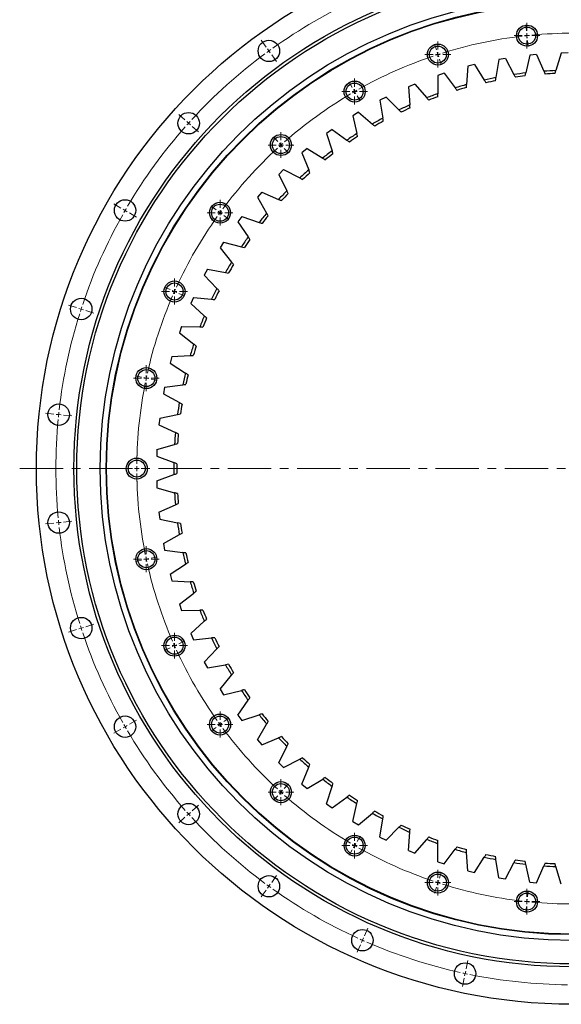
# Model space of a CAD drawing. Header units: millimetres. Extents: x -83 to 5272, y 4613 to 9294.
# Tile 4 of 10: x 581 to 1136, y 7554 to 8565. Entities that reach past the tile are written whole.
import ezdxf

# ---------------------------------------------------------------- set-up
doc = ezdxf.new("R2010")
doc.units = ezdxf.units.MM
doc.header["$LTSCALE"] = 20
doc.linetypes.add('CENTER', pattern=[10.16, 6.35, -1.27, 1.27, -1.27])

# ---------------------------------------------------------------- blocks, each defined once
blk = doc.blocks.new('SW_CENTERMARKSYMBOL_4')
at = {"color": 0, "linetype": 'Continuous', "lineweight": 18}
for p, q in [((0, 5), (0, 13.25)), ((-5, 0), (-13.25, 0)), ((0, 0), (-2.5, 0)), ((0, 0), (0, 2.5)), ((0, 0), (0, -2.5)), ((0, 0), (2.5, 0)), ((5, 0), (13.25, 0)), ((0, -5), (0, -13.25))]:
    blk.add_line(p, q, dxfattribs=at)
blk = doc.blocks.new('SW_CENTERMARKSYMBOL_5')
at = {"color": 0, "linetype": 'Continuous', "lineweight": 18}
for p, q in [((0, 5), (0, 13.25)), ((-5, 0), (-13.25, 0)), ((0, 0), (-2.5, 0)), ((0, 0), (0, 2.5)), ((0, 0), (0, -2.5)), ((0, 0), (2.5, 0)), ((5, 0), (13.25, 0)), ((0, -5), (0, -13.25))]:
    blk.add_line(p, q, dxfattribs=at)
blk = doc.blocks.new('SW_CENTERMARKSYMBOL_6')
at = {"color": 0, "linetype": 'Continuous', "lineweight": 18}
for p, q in [((0, 5), (0, 13.25)), ((-5, 0), (-13.25, 0)), ((0, 0), (-2.5, 0)), ((0, 0), (0, 2.5)), ((0, 0), (0, -2.5)), ((0, 0), (2.5, 0)), ((5, 0), (13.25, 0)), ((0, -5), (0, -13.25))]:
    blk.add_line(p, q, dxfattribs=at)
blk = doc.blocks.new('SW_CENTERMARKSYMBOL_7')
at = {"color": 0, "linetype": 'Continuous', "lineweight": 18}
for p, q in [((0, 5), (0, 13.25)), ((-5, 0), (-13.25, 0)), ((0, 0), (-2.5, 0)), ((0, 0), (0, 2.5)), ((0, 0), (0, -2.5)), ((0, 0), (2.5, 0)), ((5, 0), (13.25, 0)), ((0, -5), (0, -13.25))]:
    blk.add_line(p, q, dxfattribs=at)
blk = doc.blocks.new('SW_CENTERMARKSYMBOL_8')
at = {"color": 0, "linetype": 'Continuous', "lineweight": 18}
for p, q in [((0, 5), (0, 13.25)), ((-5, 0), (-13.25, 0)), ((0, 0), (-2.5, 0)), ((0, 0), (0, 2.5)), ((0, 0), (0, -2.5)), ((0, 0), (2.5, 0)), ((5, 0), (13.25, 0)), ((0, -5), (0, -13.25))]:
    blk.add_line(p, q, dxfattribs=at)
blk = doc.blocks.new('SW_CENTERMARKSYMBOL_9')
at = {"color": 0, "linetype": 'Continuous', "lineweight": 18}
for p, q in [((0, 5), (0, 13.25)), ((-5, 0), (-13.25, 0)), ((0, 0), (-2.5, 0)), ((0, 0), (0, 2.5)), ((0, 0), (0, -2.5)), ((0, 0), (2.5, 0)), ((5, 0), (13.25, 0)), ((0, -5), (0, -13.25))]:
    blk.add_line(p, q, dxfattribs=at)
blk = doc.blocks.new('SW_CENTERMARKSYMBOL_10')
at = {"color": 0, "linetype": 'Continuous', "lineweight": 18}
for p, q in [((0, 5), (0, 13.25)), ((-5, 0), (-13.25, 0)), ((0, 0), (-2.5, 0)), ((0, 0), (0, 2.5)), ((0, 0), (0, -2.5)), ((0, 0), (2.5, 0)), ((5, 0), (13.25, 0)), ((0, -5), (0, -13.25))]:
    blk.add_line(p, q, dxfattribs=at)
blk = doc.blocks.new('SW_CENTERMARKSYMBOL_11')
at = {"color": 0, "linetype": 'Continuous', "lineweight": 18}
for p, q in [((0, 5), (0, 13.25)), ((-5, 0), (-13.25, 0)), ((0, 0), (-2.5, 0)), ((0, 0), (0, 2.5)), ((0, 0), (0, -2.5)), ((0, 0), (2.5, 0)), ((5, 0), (13.25, 0)), ((0, -5), (0, -13.25))]:
    blk.add_line(p, q, dxfattribs=at)
blk = doc.blocks.new('SW_CENTERMARKSYMBOL_12')
at = {"color": 0, "linetype": 'Continuous', "lineweight": 18}
for p, q in [((0, 5), (0, 13.25)), ((-5, 0), (-13.25, 0)), ((0, 0), (-2.5, 0)), ((0, 0), (0, 2.5)), ((0, 0), (0, -2.5)), ((0, 0), (2.5, 0)), ((5, 0), (13.25, 0)), ((0, -5), (0, -13.25))]:
    blk.add_line(p, q, dxfattribs=at)
blk = doc.blocks.new('SW_CENTERMARKSYMBOL_13')
at = {"color": 0, "linetype": 'Continuous', "lineweight": 18}
for p, q in [((0, 5), (0, 13.25)), ((-5, 0), (-13.25, 0)), ((0, 0), (-2.5, 0)), ((0, 0), (0, 2.5)), ((0, 0), (0, -2.5)), ((0, 0), (2.5, 0)), ((5, 0), (13.25, 0)), ((0, -5), (0, -13.25))]:
    blk.add_line(p, q, dxfattribs=at)
blk = doc.blocks.new('SW_CENTERMARKSYMBOL_14')
at = {"color": 0, "linetype": 'Continuous', "lineweight": 18}
for p, q in [((0, 5), (0, 13.25)), ((-5, 0), (-13.25, 0)), ((0, 0), (-2.5, 0)), ((0, 0), (0, 2.5)), ((0, 0), (0, -2.5)), ((0, 0), (2.5, 0)), ((5, 0), (13.25, 0)), ((0, -5), (0, -13.25))]:
    blk.add_line(p, q, dxfattribs=at)
blk = doc.blocks.new('SW_CENTERMARKSYMBOL_15')
at = {"color": 0, "linetype": 'Continuous', "lineweight": 18}
for p, q in [((0, 5), (0, 13.25)), ((-5, 0), (-13.25, 0)), ((0, 0), (-2.5, 0)), ((0, 0), (0, 2.5)), ((0, 0), (0, -2.5)), ((0, 0), (2.5, 0)), ((5, 0), (13.25, 0)), ((0, -5), (0, -13.25))]:
    blk.add_line(p, q, dxfattribs=at)
blk = doc.blocks.new('SW_CENTERMARKSYMBOL_16')
at = {"color": 0, "linetype": 'Continuous', "lineweight": 18}
for p, q in [((0, 5), (0, 13.25)), ((-5, 0), (-13.25, 0)), ((0, 0), (-2.5, 0)), ((0, 0), (0, 2.5)), ((0, 0), (0, -2.5)), ((0, 0), (2.5, 0)), ((5, 0), (13.25, 0)), ((0, -5), (0, -13.25))]:
    blk.add_line(p, q, dxfattribs=at)
blk = doc.blocks.new('SW_CENTERMARKSYMBOL_17')
at = {"color": 0, "linetype": 'Continuous', "lineweight": 18}
for p, q in [((0, 5), (0, 13.25)), ((-5, 0), (-13.25, 0)), ((0, 0), (-2.5, 0)), ((0, 0), (0, 2.5)), ((0, 0), (0, -2.5)), ((0, 0), (2.5, 0)), ((5, 0), (13.25, 0)), ((0, -5), (0, -13.25))]:
    blk.add_line(p, q, dxfattribs=at)
blk = doc.blocks.new('SW_CENTERMARKSYMBOL_18')
at = {"color": 0, "linetype": 'Continuous', "lineweight": 18}
for p, q in [((0, 5), (0, 13.25)), ((-5, 0), (-13.25, 0)), ((0, 0), (-2.5, 0)), ((0, 0), (0, 2.5)), ((0, 0), (0, -2.5)), ((0, 0), (2.5, 0)), ((5, 0), (13.25, 0)), ((0, -5), (0, -13.25))]:
    blk.add_line(p, q, dxfattribs=at)

msp = doc.modelspace()

# ---------------------------------------------------------------- linework, layer by layer
at = {"color": 0, "linetype": 'Continuous', "lineweight": 18}
for p, q in [((1100.7, 8553.9), (1100, 8560.1)), ((833.5, 8537.2), (828.5, 8544.1)), ((1101.2, 8548.9), (1100.9, 8551.4)), ((1101.2, 8548.9), (1101.5, 8546.4)), ((1101.7, 8544), (1102.4, 8537.7)), ((836.4, 8533.2), (834.9, 8535.2)), ((836.4, 8533.2), (837.9, 8531.1)), ((1008.3, 8534.3), (1006.3, 8540.2)), ((839.3, 8529.1), (844.3, 8522.2)), ((1009.8, 8529.5), (1009, 8531.9)), ((1009.8, 8529.5), (1010.6, 8527.1)), ((1011.3, 8524.7), (1013.3, 8518.8)), ((921.9, 8495.8), (918.8, 8501.2)), ((924.4, 8491.5), (923.2, 8493.7)), ((924.4, 8491.5), (925.7, 8489.3)), ((926.9, 8487.2), (930.1, 8481.8)), ((750.3, 8462.4), (744, 8468.1)), ((754.1, 8459), (752.2, 8460.7)), ((754.1, 8459), (755.9, 8457.3)), ((757.8, 8455.7), (764.1, 8450)), ((845.5, 8440.3), (841.3, 8444.9)), ((848.8, 8436.6), (847.2, 8438.4)), ((848.8, 8436.6), (850.5, 8434.7)), ((852.2, 8432.9), (856.4, 8428.2)), ((684.6, 8371.9), (677.2, 8376.1)), ((688.9, 8369.4), (686.8, 8370.6)), ((782.3, 8370.1), (777.2, 8373.7)), ((688.9, 8369.4), (691.1, 8368.1)), ((693.3, 8366.9), (700.6, 8362.6)), ((786.3, 8367.1), (784.3, 8368.6)), ((786.3, 8367.1), (788.3, 8365.7)), ((790.3, 8364.2), (795.4, 8360.5)), ((735, 8288.2), (729.3, 8290.8)), ((739.6, 8286.2), (737.3, 8287.2)), ((739.6, 8286.2), (741.9, 8285.2)), ((744.1, 8284.2), (749.8, 8281.6)), ((639.1, 8269.7), (631, 8272.3)), ((643.9, 8268.2), (641.5, 8268.9)), ((643.9, 8268.2), (646.2, 8267.4)), ((648.6, 8266.6), (656.7, 8264)), ((705.8, 8198.4), (699.7, 8199.7)), ((710.7, 8197.3), (708.2, 8197.8)), ((710.7, 8197.3), (713.1, 8196.8)), ((715.6, 8196.3), (721.7, 8195)), ((615.9, 8160.3), (607.4, 8161.2)), ((620.8, 8159.8), (618.3, 8160)), ((620.8, 8159.8), (623.3, 8159.5)), ((625.8, 8159.3), (634.3, 8158.4)), ((695.9, 8104.4), (689.7, 8104.4)), ((700.9, 8104.4), (698.4, 8104.4)), ((700.9, 8104.4), (703.4, 8104.4)), ((705.9, 8104.4), (712.2, 8104.4)), ((615.9, 8048.5), (607.4, 8047.6)), ((620.8, 8049), (618.3, 8048.7)), ((620.8, 8049), (623.3, 8049.2)), ((625.8, 8049.5), (634.3, 8050.4)), ((705.8, 8010.4), (699.7, 8009.1)), ((710.7, 8011.4), (708.2, 8010.9)), ((710.7, 8011.4), (713.1, 8012)), ((715.6, 8012.5), (721.7, 8013.8)), ((639.1, 7939.1), (631, 7936.4)), ((643.9, 7940.6), (641.5, 7939.8)), ((643.9, 7940.6), (646.2, 7941.4)), ((648.6, 7942.1), (656.7, 7944.8)), ((744.1, 7924.6), (749.8, 7927.1)), ((735, 7920.5), (729.3, 7918)), ((739.6, 7922.6), (737.3, 7921.6)), ((739.6, 7922.6), (741.9, 7923.6)), ((693.3, 7841.9), (700.6, 7846.1)), ((790.3, 7844.6), (795.4, 7848.3)), ((684.6, 7836.9), (677.2, 7832.6)), ((688.9, 7839.4), (686.8, 7838.1)), ((688.9, 7839.4), (691.1, 7840.6)), ((782.3, 7838.7), (777.2, 7835)), ((786.3, 7841.6), (784.3, 7840.2)), ((786.3, 7841.6), (788.3, 7843.1)), ((848.8, 7772.2), (850.5, 7774.1)), ((852.2, 7775.9), (856.4, 7780.6)), ((845.5, 7768.5), (841.3, 7763.8)), ((848.8, 7772.2), (847.2, 7770.3)), ((757.8, 7753.1), (764.1, 7758.8)), ((750.3, 7746.4), (744, 7740.7)), ((754.1, 7749.7), (752.2, 7748.1)), ((754.1, 7749.7), (755.9, 7751.4)), ((926.9, 7721.6), (930.1, 7727)), ((924.4, 7717.3), (923.2, 7715.1)), ((924.4, 7717.3), (925.7, 7719.4)), ((921.9, 7712.9), (918.8, 7707.5)), ((839.3, 7679.6), (844.3, 7686.5)), ((1011.3, 7684), (1013.3, 7690)), ((836.4, 7675.6), (834.9, 7673.6)), ((836.4, 7675.6), (837.9, 7677.6)), ((1008.3, 7674.5), (1006.3, 7668.6)), ((1009.8, 7679.3), (1009, 7676.9)), ((1009.8, 7679.3), (1010.6, 7681.6)), ((833.5, 7671.6), (828.5, 7664.7)), ((1101.7, 7664.8), (1102.4, 7671)), ((1100.7, 7654.9), (1100, 7648.6)), ((1101.2, 7659.8), (1100.9, 7657.3)), ((1101.2, 7659.8), (1101.5, 7662.3)), ((934.4, 7624.8), (937.8, 7632.5)), ((932.4, 7620.2), (933.4, 7622.5)), ((930.3, 7615.6), (926.9, 7607.9)), ((932.4, 7620.2), (931.3, 7617.9)), ((1038.8, 7590.9), (1040.5, 7599.2)), ((1037.7, 7586), (1037.2, 7583.5)), ((1037.7, 7586), (1038.3, 7588.4)), ((1036.7, 7581.1), (1034.9, 7572.8))]:
    msp.add_line(p, q, dxfattribs=at)
at = {"lineweight": 25}
for p, q in [((1072.2, 8524.3), (1069.4, 8505.8)), ((1079, 8525.5), (1072.2, 8524.3)), ((1079, 8525.5), (1087.8, 8508.9)), ((1104.2, 8528.9), (1100, 8510.6)), ((1111, 8529.5), (1104.2, 8528.9)), ((1111, 8529.5), (1118.6, 8512.3)), ((1136.4, 8531), (1130.8, 8513)), ((1143.3, 8531.1), (1136.4, 8531)), ((1040.6, 8517.4), (1039.3, 8498.7)), ((1047.4, 8519.1), (1040.6, 8517.4)), ((1047.4, 8519.1), (1057.4, 8503.2)), ((1016.3, 8510.3), (1009.7, 8508.1)), ((1009.7, 8508.1), (1009.8, 8489.3)), ((1016.3, 8510.3), (1027.5, 8495.2)), ((986, 8499.2), (979.6, 8496.5)), ((979.6, 8496.5), (981.1, 8477.8)), ((986, 8499.2), (998.3, 8485)), ((956.6, 8485.8), (950.4, 8482.6)), ((950.4, 8482.6), (953.3, 8464.1)), ((956.6, 8485.8), (969.9, 8472.6)), ((928.3, 8470.2), (922.4, 8466.6)), ((922.4, 8466.6), (926.6, 8448.3)), ((928.3, 8470.2), (942.6, 8458.1)), ((901.2, 8452.6), (895.6, 8448.5)), ((901.2, 8452.6), (916.4, 8441.6)), ((895.6, 8448.5), (901.3, 8430.6)), ((875.6, 8432.9), (870.3, 8428.5)), ((875.6, 8432.9), (891.6, 8423.1)), ((870.3, 8428.5), (877.3, 8411)), ((851.5, 8411.4), (846.6, 8406.5)), ((851.5, 8411.4), (868.2, 8402.8)), ((846.6, 8406.5), (854.9, 8389.7)), ((829.2, 8388.1), (824.6, 8382.9)), ((824.6, 8382.9), (834.1, 8366.7)), ((829.2, 8388.1), (846.4, 8380.8)), ((719.1, 8377.6), (719.1, 8377.6)), ((808.6, 8363.2), (804.5, 8357.6)), ((808.6, 8363.2), (826.4, 8357.2)), ((804.5, 8357.6), (815.2, 8342.2)), ((790, 8336.8), (786.3, 8330.9)), ((786.3, 8330.9), (798.2, 8316.4)), ((790, 8336.8), (808.2, 8332.1)), ((773.5, 8309), (770.2, 8302.9)), ((770.2, 8302.9), (783.1, 8289.3)), ((773.5, 8309), (792, 8305.8)), ((759.1, 8280.1), (756.3, 8273.8)), ((759.1, 8280.1), (777.7, 8278.3)), ((756.3, 8273.8), (770.2, 8261.2)), ((746.9, 8250.2), (744.6, 8243.7)), ((746.9, 8250.2), (765.7, 8249.8)), ((744.6, 8243.7), (759.4, 8232.2)), ((737, 8219.5), (735.2, 8212.8)), ((737, 8219.5), (755.7, 8220.5)), ((735.2, 8212.8), (750.9, 8202.4)), ((729.5, 8188.1), (748.1, 8190.5)), ((729.5, 8188.1), (728.2, 8181.3)), ((728.2, 8181.3), (744.6, 8172.1)), ((724.4, 8156.2), (742.7, 8160)), ((724.4, 8156.2), (723.6, 8149.3)), ((723.6, 8149.3), (740.6, 8141.4)), ((721.6, 8124), (739.7, 8129.2)), ((721.6, 8124), (721.4, 8117.1)), ((721.4, 8117.1), (739, 8110.5)), ((721.4, 8091.7), (739, 8098.2)), ((721.4, 8091.7), (721.6, 8084.8)), ((721.6, 8084.8), (739.7, 8079.6)), ((723.6, 8059.5), (740.6, 8067.3)), ((723.6, 8059.5), (724.4, 8052.6)), ((724.4, 8052.6), (742.7, 8048.8)), ((728.2, 8027.5), (744.6, 8036.6)), ((728.2, 8027.5), (729.5, 8020.7)), ((729.5, 8020.7), (748.1, 8018.3)), ((735.2, 7996), (750.9, 8006.3)), ((735.2, 7996), (737, 7989.3)), ((737, 7989.3), (755.7, 7988.3)), ((744.6, 7965.1), (759.4, 7976.6)), ((744.6, 7965.1), (746.9, 7958.6)), ((746.9, 7958.6), (765.7, 7959)), ((756.3, 7935), (770.2, 7947.6)), ((756.3, 7935), (759.1, 7928.6)), ((759.1, 7928.6), (777.7, 7930.5)), ((770.2, 7905.8), (783.1, 7919.4)), ((770.2, 7905.8), (773.5, 7899.7)), ((773.5, 7899.7), (792, 7903)), ((786.3, 7877.8), (798.2, 7892.4)), ((786.3, 7877.8), (790, 7872)), ((790, 7872), (808.2, 7876.6)), ((804.5, 7851.1), (815.2, 7866.5)), ((804.5, 7851.1), (808.6, 7845.6)), ((808.6, 7845.6), (826.4, 7851.6)), ((824.6, 7825.9), (834.1, 7842)), ((824.6, 7825.9), (829.2, 7820.7)), ((829.2, 7820.7), (846.4, 7828)), ((846.6, 7802.2), (854.9, 7819.1)), ((851.5, 7797.4), (868.2, 7806)), ((846.6, 7802.2), (851.5, 7797.4)), ((870.3, 7780.3), (877.3, 7797.7)), ((875.6, 7775.8), (891.6, 7785.7)), ((870.3, 7780.3), (875.6, 7775.8)), ((895.6, 7760.2), (901.3, 7778.1)), ((901.2, 7756.2), (916.4, 7767.2)), ((895.6, 7760.2), (901.2, 7756.2)), ((922.4, 7742.1), (926.6, 7760.4)), ((928.3, 7738.5), (942.6, 7750.7)), ((950.4, 7726.1), (953.3, 7744.7)), ((922.4, 7742.1), (928.3, 7738.5)), ((956.6, 7723), (969.9, 7736.1)), ((950.4, 7726.1), (956.6, 7723)), ((979.6, 7712.3), (981.1, 7731)), ((986, 7709.6), (998.3, 7723.7)), ((1009.7, 7700.7), (1009.8, 7719.4)), ((1016.3, 7698.5), (1027.5, 7713.5)), ((979.6, 7712.3), (986, 7709.6)), ((1040.6, 7691.4), (1039.3, 7710.1)), ((1047.4, 7689.7), (1057.4, 7705.5)), ((1009.7, 7700.7), (1016.3, 7698.5)), ((1072.2, 7684.4), (1069.4, 7703)), ((1079, 7683.3), (1087.8, 7699.8)), ((1104.2, 7679.9), (1100, 7698.2)), ((1111, 7679.2), (1118.6, 7696.4)), ((1136.4, 7677.8), (1130.8, 7695.7)), ((1040.6, 7691.4), (1047.4, 7689.7)), ((1072.2, 7684.4), (1079, 7683.3)), ((1104.2, 7679.9), (1111, 7679.2))]:
    msp.add_line(p, q, dxfattribs=at)
at = {"linetype": 'CENTER', "lineweight": 18, "ltscale": 0.35}
msp.add_line((580.8, 8104.4), (1715, 8104.3), dxfattribs=at)
at = {"lineweight": 25}
for centre, radius in [((1147.9, 8104.4), 550), ((1147.9, 8104.4), 511.5), ((1147.9, 8104.4), 508.5), ((1147.9, 8104.4), 484.5), ((1147.9, 8104.4), 478.5), ((1147.9, 8104.4), 478), ((1101.2, 8548.9), 10.8), ((1101.2, 8548.9), 8.75), ((836.4, 8533.2), 11), ((1009.8, 8529.5), 10.8), ((1009.8, 8529.5), 8.75), ((924.4, 8491.5), 10.8), ((924.4, 8491.5), 8.75), ((754.1, 8459), 11), ((848.8, 8436.6), 10.8), ((848.8, 8436.6), 8.75), ((688.9, 8369.4), 11), ((786.3, 8367.1), 10.7), ((786.3, 8367.1), 8.75), ((739.6, 8286.2), 10.8), ((739.6, 8286.2), 8.75), ((643.9, 8268.2), 11), ((710.7, 8197.3), 10.8), ((710.7, 8197.3), 8.75), ((620.8, 8159.8), 11), ((700.9, 8104.4), 10.8), ((700.9, 8104.4), 8.75), ((620.8, 8049), 11), ((710.7, 8011.4), 10.8), ((710.7, 8011.4), 8.75), ((643.9, 7940.6), 11), ((739.6, 7922.6), 10.8), ((739.6, 7922.6), 8.75), ((688.9, 7839.4), 11), ((786.3, 7841.6), 10.8), ((786.3, 7841.6), 8.75), ((848.8, 7772.2), 10.8), ((848.8, 7772.2), 8.75), ((754.1, 7749.7), 11), ((924.4, 7717.3), 10.7), ((924.4, 7717.3), 8.75), ((836.4, 7675.6), 11), ((1009.8, 7679.3), 10.8), ((1009.8, 7679.3), 8.75), ((1101.2, 7659.8), 10.8), ((1101.2, 7659.8), 8.75), ((932.4, 7620.2), 11), ((1037.7, 7586), 11)]:
    msp.add_circle(centre, radius, dxfattribs=at)
at = {"color": 0, "linetype": 'Continuous', "lineweight": 18}
for radius, start, end in [(530, 114.5405, 125.4595), (447, 96.6409, 107.3591), (447, 96, 96.3204), (447, 95.6796, 96), (447, 84.6409, 95.3591), (530, 126, 126.2703), (530, 125.7297, 126), (530, 126.5405, 137.4595), (447, 108.6409, 119.3591), (447, 108, 108.3204), (447, 107.6796, 108), (447, 119.6796, 120), (447, 120.6409, 131.3591), (447, 120, 120.3204), (530, 138.5405, 149.4595), (530, 138, 138.2703), (530, 137.7297, 138), (447, 132.6409, 143.3591), (447, 132, 132.3204), (447, 131.6796, 132), (530, 149.7297, 150), (530, 150.5405, 161.4595), (530, 150, 150.2703), (447, 144.6409, 155.3591), (447, 144, 144.3204), (447, 143.6796, 144), (447, 156.6409, 167.3591), (447, 156, 156.3204), (447, 155.6796, 156), (530, 161.7297, 162), (530, 162.5405, 173.4595), (530, 162, 162.2703), (447, 167.6796, 168), (447, 168.6409, 179.3591), (447, 168, 168.3204), (530, 174, 174.2703), (530, 173.7297, 174), (530, 174.5405, 185.4595), (447, 179.6796, 180), (447, 180, 180.3204), (447, 180.6409, 191.3591), (530, 185.7297, 186), (530, 186, 186.2703), (530, 186.5405, 197.4595), (447, 191.6796, 192), (447, 192, 192.3204), (447, 192.6409, 203.3591), (530, 197.7297, 198), (530, 198, 198.2703), (530, 198.5405, 209.4595), (447, 203.6796, 204), (447, 204, 204.3204), (447, 204.6409, 215.3591), (530, 209.7297, 210), (530, 210, 210.2703), (530, 210.5405, 221.4595), (447, 215.6796, 216), (447, 216, 216.3204), (447, 216.6409, 227.3591), (447, 227.6796, 228), (447, 228, 228.3204), (447, 228.6409, 239.3591), (530, 221.7297, 222), (530, 222, 222.2703), (530, 222.5405, 233.4595), (447, 239.6796, 240), (447, 240, 240.3204), (447, 240.6409, 251.3591), (530, 233.7297, 234), (530, 234, 234.2703), (530, 234.5405, 245.4595), (447, 251.6796, 252), (447, 252, 252.3204), (447, 252.6409, 263.3591), (447, 263.6796, 264), (447, 264, 264.3204), (447, 264.6409, 275.3591), (530, 245.7297, 246), (530, 246, 246.2703), (530, 246.5405, 257.4595), (530, 257.7297, 258), (530, 258, 258.2703), (530, 258.5405, 269.4595)]:
    msp.add_arc((1147.9, 8104.4), radius, start, end, dxfattribs=at)
at = {"lineweight": 25}
for radius, start, end in [(409, 92.393, 94.113), (409, 101.0677, 102.7877), (406, 101.2184, 102.6371), (409, 96.7303, 98.4504), (406, 96.881, 98.2997), (406, 92.5437, 93.9624), (409, 105.405, 107.1251), (406, 105.5557, 106.9744), (409, 109.7424, 111.4624), (406, 109.8931, 111.3118), (409, 114.0797, 115.7998), (406, 114.2304, 115.6491), (409, 118.4171, 120.1371), (406, 118.5678, 119.9865), (409, 122.7544, 124.4745), (406, 122.9051, 124.3238), (409, 127.0918, 128.8118), (406, 127.2425, 128.6612), (409, 131.4291, 133.1492), (406, 131.5798, 132.9985), (409, 135.7665, 137.4865), (406, 135.9172, 137.3359), (409, 140.1038, 141.8239), (406, 140.2545, 141.6732), (409, 144.4412, 146.1612), (406, 144.5919, 146.0106), (409, 148.7785, 150.4986), (406, 148.9292, 150.3479), (409, 153.1159, 154.8359), (406, 153.2666, 154.6853), (409, 157.4532, 159.1733), (406, 157.6039, 159.0226), (409, 161.7906, 163.5106), (406, 161.9413, 163.36), (409, 166.1279, 167.848), (406, 166.2786, 167.6973), (409, 170.4653, 172.1853), (406, 170.616, 172.0347), (409, 174.8026, 176.5227), (406, 174.9533, 176.372), (409, 179.14, 180.86), (406, 179.2906, 180.7094), (409, 183.4773, 185.1974), (406, 183.628, 185.0467), (409, 187.8147, 189.5347), (406, 187.9653, 189.384), (409, 192.152, 193.8721), (406, 192.3027, 193.7214), (409, 196.4894, 198.2094), (406, 196.64, 198.0587), (409, 200.8267, 202.5468), (406, 200.9774, 202.3961), (409, 205.1641, 206.8841), (406, 205.3147, 206.7334), (409, 209.5014, 211.2215), (406, 209.6521, 211.0708), (409, 213.8388, 215.5588), (406, 213.9894, 215.4081), (409, 218.1761, 219.8962), (406, 218.3268, 219.7455), (409, 222.5135, 224.2335), (406, 222.6641, 224.0828), (409, 226.8508, 228.5709), (406, 227.0015, 228.4202), (409, 231.1882, 232.9082), (406, 231.3388, 232.7575), (409, 235.5255, 237.2456), (406, 235.6762, 237.0949), (409, 239.8629, 241.5829), (406, 240.0135, 241.4322), (409, 244.2002, 245.9203), (406, 244.3509, 245.7696), (409, 248.5376, 250.2576), (406, 248.6882, 250.1069), (409, 252.8749, 254.595), (406, 253.0256, 254.4443), (409, 257.2123, 258.9323), (406, 257.3629, 258.7816), (409, 261.5496, 263.2697), (406, 261.7003, 263.119), (409, 265.887, 267.607), (406, 266.0376, 267.4563)]:
    msp.add_arc((1147.9, 8104.4), radius, start, end, dxfattribs=at)
for points in [[(1118.6, 8512.3), (1119, 8511.4), (1119.4, 8510.4), (1119.9, 8509.4)], [(1129.9, 8510), (1130.2, 8511), (1130.5, 8512), (1130.8, 8513)], [(1057.4, 8503.2), (1058, 8502.3), (1058.5, 8501.4), (1059.1, 8500.5)], [(1068.9, 8502.6), (1069.1, 8503.7), (1069.3, 8504.7), (1069.4, 8505.8)], [(1087.8, 8508.9), (1088.3, 8508), (1088.8, 8507.1), (1089.3, 8506.1)], [(1099.3, 8507.5), (1099.5, 8508.5), (1099.8, 8509.5), (1100, 8510.6)], [(1027.5, 8495.2), (1028.1, 8494.4), (1028.8, 8493.5), (1029.4, 8492.7)], [(1039, 8495.5), (1039.1, 8496.6), (1039.2, 8497.6), (1039.3, 8498.7)], [(998.3, 8485), (999, 8484.2), (999.7, 8483.4), (1000.4, 8482.6)], [(1009.8, 8486.2), (1009.8, 8487.2), (1009.8, 8488.3), (1009.8, 8489.3)], [(969.9, 8472.6), (970.7, 8471.9), (971.4, 8471.1), (972.2, 8470.4)], [(981.3, 8474.6), (981.2, 8475.7), (981.1, 8476.7), (981.1, 8477.8)], [(953.8, 8461), (953.6, 8462), (953.5, 8463), (953.3, 8464.1)], [(942.6, 8458.1), (943.4, 8457.4), (944.2, 8456.7), (945, 8456)], [(916.4, 8441.6), (917.3, 8440.9), (918.1, 8440.3), (919, 8439.7)], [(927.4, 8445.2), (927.1, 8446.3), (926.9, 8447.3), (926.6, 8448.3)], [(891.6, 8423.1), (892.5, 8422.5), (893.4, 8422), (894.3, 8421.4)], [(902.2, 8427.6), (901.9, 8428.6), (901.6, 8429.6), (901.3, 8430.6)], [(878.5, 8408.1), (878.1, 8409.1), (877.7, 8410.1), (877.3, 8411)], [(868.2, 8402.8), (869.2, 8402.3), (870.1, 8401.8), (871, 8401.3)], [(846.4, 8380.8), (847.4, 8380.4), (848.4, 8379.9), (849.4, 8379.5)], [(856.3, 8386.8), (855.8, 8387.8), (855.3, 8388.7), (854.9, 8389.7)], [(835.8, 8364), (835.2, 8364.9), (834.7, 8365.8), (834.1, 8366.7)], [(826.4, 8357.2), (827.4, 8356.8), (828.4, 8356.5), (829.4, 8356.2)], [(817, 8339.6), (816.4, 8340.5), (815.8, 8341.4), (815.2, 8342.2)], [(808.2, 8332.1), (809.2, 8331.9), (810.3, 8331.6), (811.3, 8331.4)], [(800.2, 8313.9), (799.5, 8314.7), (798.8, 8315.6), (798.2, 8316.4)], [(792, 8305.8), (793, 8305.6), (794, 8305.4), (795.1, 8305.2)], [(785.3, 8287), (784.6, 8287.8), (783.9, 8288.6), (783.1, 8289.3)], [(777.7, 8278.3), (778.8, 8278.2), (779.9, 8278.1), (780.9, 8278)], [(772.5, 8259.1), (771.8, 8259.8), (771, 8260.5), (770.2, 8261.2)], [(765.7, 8249.8), (766.7, 8249.8), (767.8, 8249.8), (768.8, 8249.7)], [(761.9, 8230.2), (761.1, 8230.9), (760.2, 8231.5), (759.4, 8232.2)], [(755.7, 8220.5), (756.8, 8220.5), (757.9, 8220.6), (758.9, 8220.6)], [(753.5, 8200.7), (752.6, 8201.3), (751.7, 8201.9), (750.9, 8202.4)], [(748.1, 8190.5), (749.1, 8190.6), (750.2, 8190.8), (751.2, 8190.9)], [(747.4, 8170.6), (746.4, 8171.1), (745.5, 8171.6), (744.6, 8172.1)], [(742.7, 8160), (743.8, 8160.2), (744.8, 8160.4), (745.8, 8160.6)], [(743.5, 8140.1), (742.5, 8140.5), (741.6, 8141), (740.6, 8141.4)], [(739.7, 8129.2), (740.7, 8129.5), (741.7, 8129.8), (742.7, 8130.1)], [(742, 8109.4), (741, 8109.8), (740, 8110.1), (739, 8110.5)], [(739, 8098.2), (740, 8098.6), (741, 8099), (742, 8099.4)], [(742.7, 8078.7), (741.7, 8079), (740.7, 8079.3), (739.7, 8079.6)], [(740.6, 8067.3), (741.6, 8067.8), (742.5, 8068.2), (743.5, 8068.7)], [(745.8, 8048.1), (744.8, 8048.3), (743.8, 8048.6), (742.7, 8048.8)], [(744.6, 8036.6), (745.5, 8037.1), (746.4, 8037.7), (747.4, 8038.2)], [(751.2, 8017.9), (750.2, 8018), (749.1, 8018.1), (748.1, 8018.3)], [(750.9, 8006.3), (751.7, 8006.9), (752.6, 8007.5), (753.5, 8008.1)], [(758.9, 7988.1), (757.9, 7988.2), (756.8, 7988.2), (755.7, 7988.3)], [(759.4, 7976.6), (760.2, 7977.2), (761.1, 7977.9), (761.9, 7978.5)], [(768.8, 7959), (767.8, 7959), (766.7, 7959), (765.7, 7959)], [(770.2, 7947.6), (771, 7948.3), (771.8, 7949), (772.5, 7949.7)], [(780.9, 7930.8), (779.9, 7930.7), (778.8, 7930.6), (777.7, 7930.5)], [(783.1, 7919.4), (783.9, 7920.2), (784.6, 7921), (785.3, 7921.7)], [(795.1, 7903.5), (794, 7903.3), (793, 7903.2), (792, 7903)], [(798.2, 7892.4), (798.8, 7893.2), (799.5, 7894), (800.2, 7894.8)], [(811.3, 7877.4), (810.3, 7877.1), (809.2, 7876.9), (808.2, 7876.6)], [(815.2, 7866.5), (815.8, 7867.4), (816.4, 7868.3), (817, 7869.1)], [(829.4, 7852.6), (828.4, 7852.3), (827.4, 7851.9), (826.4, 7851.6)], [(834.1, 7842), (834.7, 7843), (835.2, 7843.9), (835.8, 7844.8)], [(849.4, 7829.2), (848.4, 7828.8), (847.4, 7828.4), (846.4, 7828)], [(854.9, 7819.1), (855.3, 7820), (855.8, 7821), (856.3, 7821.9)], [(871, 7807.4), (870.1, 7807), (869.2, 7806.5), (868.2, 7806)], [(877.3, 7797.7), (877.7, 7798.7), (878.1, 7799.7), (878.5, 7800.7)], [(894.3, 7787.4), (893.4, 7786.8), (892.5, 7786.2), (891.6, 7785.7)], [(901.3, 7778.1), (901.6, 7779.1), (901.9, 7780.2), (902.2, 7781.2)], [(919, 7769.1), (918.1, 7768.5), (917.3, 7767.8), (916.4, 7767.2)], [(926.6, 7760.4), (926.9, 7761.4), (927.1, 7762.5), (927.4, 7763.5)], [(945, 7752.7), (944.2, 7752), (943.4, 7751.4), (942.6, 7750.7)], [(953.3, 7744.7), (953.5, 7745.7), (953.6, 7746.8), (953.8, 7747.8)], [(972.2, 7738.4), (971.4, 7737.6), (970.7, 7736.9), (969.9, 7736.1)], [(981.1, 7731), (981.1, 7732), (981.2, 7733.1), (981.3, 7734.1)], [(1000.4, 7726.1), (999.7, 7725.3), (999, 7724.5), (998.3, 7723.7)], [(1009.8, 7719.4), (1009.8, 7720.5), (1009.8, 7721.5), (1009.8, 7722.6)], [(1029.4, 7716.1), (1028.8, 7715.2), (1028.1, 7714.4), (1027.5, 7713.5)], [(1039.3, 7710.1), (1039.2, 7711.1), (1039.1, 7712.2), (1039, 7713.3)], [(1059.1, 7708.2), (1058.5, 7707.3), (1058, 7706.4), (1057.4, 7705.5)], [(1069.4, 7703), (1069.3, 7704), (1069.1, 7705.1), (1068.9, 7706.1)], [(1089.3, 7702.6), (1088.8, 7701.7), (1088.3, 7700.8), (1087.8, 7699.8)], [(1100, 7698.2), (1099.8, 7699.2), (1099.5, 7700.3), (1099.3, 7701.3)], [(1119.9, 7699.4), (1119.4, 7698.4), (1119, 7697.4), (1118.6, 7696.4)], [(1130.8, 7695.7), (1130.5, 7696.8), (1130.2, 7697.8), (1129.9, 7698.8)]]:
    msp.add_open_spline(points, degree=3, dxfattribs=at)

# ---------------------------------------------------------------- block references
at = {"lineweight": 18}
for name, p in [('SW_CENTERMARKSYMBOL_18', (1101.2, 8548.9)), ('SW_CENTERMARKSYMBOL_17', (1009.8, 8529.5)), ('SW_CENTERMARKSYMBOL_16', (924.4, 8491.5)), ('SW_CENTERMARKSYMBOL_15', (848.8, 8436.6)), ('SW_CENTERMARKSYMBOL_14', (786.3, 8367.1)), ('SW_CENTERMARKSYMBOL_13', (739.6, 8286.2)), ('SW_CENTERMARKSYMBOL_12', (710.7, 8197.3)), ('SW_CENTERMARKSYMBOL_11', (700.9, 8104.4)), ('SW_CENTERMARKSYMBOL_10', (710.7, 8011.4)), ('SW_CENTERMARKSYMBOL_9', (739.6, 7922.6)), ('SW_CENTERMARKSYMBOL_8', (786.3, 7841.6)), ('SW_CENTERMARKSYMBOL_7', (848.8, 7772.2)), ('SW_CENTERMARKSYMBOL_6', (924.4, 7717.3)), ('SW_CENTERMARKSYMBOL_5', (1009.8, 7679.3)), ('SW_CENTERMARKSYMBOL_4', (1101.2, 7659.8))]:
    msp.add_blockref(name, p, dxfattribs=at)

doc.saveas('drawing.dxf')
